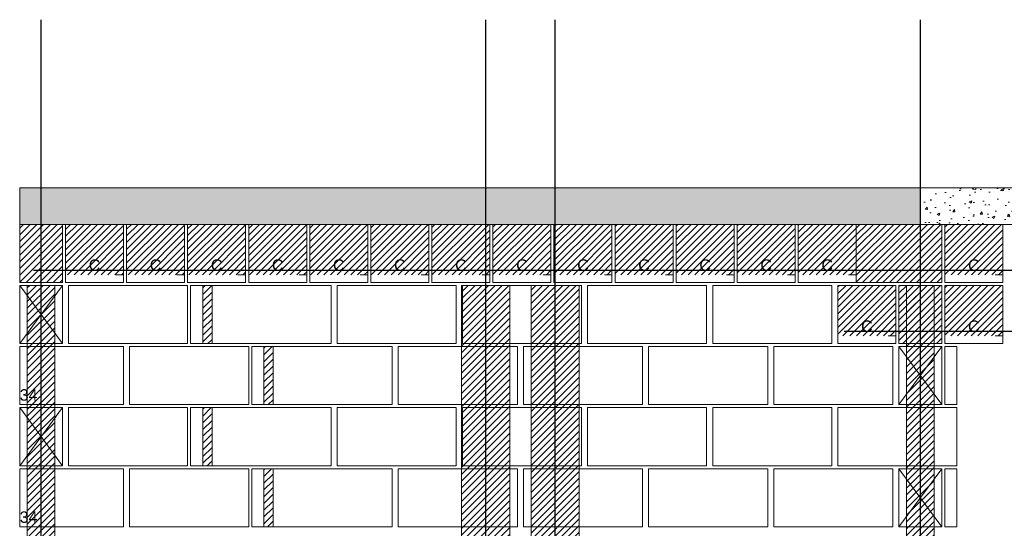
# Model space of a CAD drawing. Header units: millimetres. Extents: x 337 to 624, y -381 to -65.
# Tile 88 of 139: x 373.03 to 385.93, y -144.55 to -137.89. Entities that reach past the tile are written whole.
import ezdxf

# ---------------------------------------------------------------- set-up
doc = ezdxf.new("R2010")
doc.units = ezdxf.units.MM
doc.header["$MEASUREMENT"] = 0
doc.linetypes.add('DOT', pattern=[6.35, 0, -6.35])
for name, color, linetype, lineweight in [('Armadura', 7, 'Continuous', 30), ('PA-Ajustes', 8, 'Continuous', 5), ('PA-Graute', 8, 'Continuous', 0), ('PA-Lajes', 7, 'Continuous', 13), ('PE-Contrafiamento L', 1, 'Continuous', 13), ('PE-Contrafiamento T', 1, 'Continuous', 5), ('PE-Inteiro', 7, 'Continuous', 5), ('PE-Meio', 1, 'Continuous', 5), ('PE-Meio canaleta', 5, 'Continuous', 5), ('PE-Pastilha', 3, 'Continuous', 5)]:
    doc.layers.add(name, color=color, linetype=linetype, lineweight=lineweight)
doc.styles.add('Arial', font='arial.ttf')
pattern_1 = [(50, (320.8771, -309.79396), (0.3586301, -0.03137607), [0.0375, -0.4125]), (355, (320.8771, -309.79396), (-0.0693757, 0.3760961), [0.03, -0.33]), (100.4514, (320.90698, -309.79657), (0.2892547, 0.3447198), [0.0318701, -0.35057106]), (46.1842, (320.8771, -309.69396), (0.5336205, -0.0827595), [0.05625, -0.61875]), (96.6356, (320.92156, -309.70086), (0.4673314, 0.487059), [0.0478051, -0.5258565]), (351.1842, (320.8771, -309.69396), (0.467331, 0.4870593), [0.045, -0.495]), (21, (320.9271, -309.71896), (0.29845353, -0.20130945), [0.0375, -0.4125]), (326, (320.9271, -309.71896), (0.1216577, 0.362575), [0.03, -0.33]), (71.4514, (320.95196, -309.73574), (0.4201113, 0.16126525), [0.0318701, -0.35057106]), (37.5, (320.87709, -309.79396), (0.00607993, 0.16644693), [0, -0.326, 0, -0.335, 0, -0.33125]), (7.5, (320.8771, -309.79396), (0.13153477, 0.19720586), [0, -0.191, 0, -0.3185, 0, -0.12625]), (327.5, (320.76559, -309.79396), (0.26691122, -0.01127744), [0, -0.125, 0, -0.39, 0, -0.5175]), (317.5, (320.7156, -309.79396), (0.29159308, 0.0500525), [0, -0.1625, 0, -0.259, 0, -0.3675])]
pattern_2 = [(45, (320.87709, -309.79396), (-0.044194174, 0.044194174), [])]

msp = doc.modelspace()

# ---------------------------------------------------------------- hatches: boundary and pattern name
at = {"layer": 'PA-Ajustes', "linetype": 'Continuous'}
h = msp.add_hatch(dxfattribs=at)
h.set_pattern_fill('ANSI31', color=8, scale=0.5, style=0)
h.set_pattern_definition(pattern_2)
h.paths.add_polyline_path([(373.0275, -140.5688), (373.5875, -140.5688), (373.5875, -141.3288), (373.0275, -141.3288)])
h = msp.add_hatch(dxfattribs=at)
h.set_pattern_fill('ANSI31', color=8, scale=0.5, style=0)
h.set_pattern_definition(pattern_2)
h.paths.add_polyline_path([(383.9875, -140.5688), (383.9875, -141.3288), (385.1075, -141.3288), (385.1075, -140.5688)])
h = msp.add_hatch(dxfattribs=at)
h.set_pattern_fill('ANSI31', color=8, scale=0.5, style=0)
h.set_pattern_definition(pattern_2)
h.paths.add_polyline_path([(375.4275, -141.3688), (375.4275, -142.1288), (375.5475, -142.1288), (375.5475, -141.3688)])
h = msp.add_hatch(dxfattribs=at)
h.set_pattern_fill('ANSI31', color=8, scale=0.5, style=0)
h.set_pattern_definition(pattern_2)
h.paths.add_polyline_path([(376.2275, -142.1688), (376.2275, -142.9288), (376.3475, -142.9288), (376.3475, -142.1688)])
h = msp.add_hatch(dxfattribs=at)
h.set_pattern_fill('ANSI31', color=8, scale=0.5, style=0)
h.set_pattern_definition(pattern_2)
h.paths.add_polyline_path([(375.4275, -142.9688), (375.4275, -143.7288), (375.5475, -143.7288), (375.5475, -142.9688)])
h = msp.add_hatch(dxfattribs=at)
h.set_pattern_fill('ANSI31', color=8, scale=0.5, style=0)
h.set_pattern_definition(pattern_2)
h.paths.add_polyline_path([(376.2275, -143.7688), (376.2275, -144.5288), (376.3475, -144.5288), (376.3475, -143.7688)])
at = {"layer": 'PA-Graute', "linetype": 'Continuous'}
h = msp.add_hatch(dxfattribs=at)
h.set_pattern_fill('ANSI31', color=8, scale=0.5, style=0)
h.set_pattern_definition(pattern_2)
h.paths.add_polyline_path([(373.6275, -140.5688), (374.3875, -140.5688), (374.3875, -141.2288), (373.6275, -141.2288)])
h = msp.add_hatch(dxfattribs=at)
h.set_pattern_fill('ANSI31', color=8, scale=0.5, style=0)
h.set_pattern_definition(pattern_2)
h.paths.add_polyline_path([(374.4275, -140.5688), (375.1875, -140.5688), (375.1875, -141.2288), (374.4275, -141.2288)])
h = msp.add_hatch(dxfattribs=at)
h.set_pattern_fill('ANSI31', color=8, scale=0.5, style=0)
h.set_pattern_definition(pattern_2)
h.paths.add_polyline_path([(375.2275, -140.5688), (375.9875, -140.5688), (375.9875, -141.2288), (375.2275, -141.2288)])
h = msp.add_hatch(dxfattribs=at)
h.set_pattern_fill('ANSI31', color=8, scale=0.5, style=0)
h.set_pattern_definition(pattern_2)
h.paths.add_polyline_path([(376.0275, -140.5688), (376.7875, -140.5688), (376.7875, -141.2288), (376.0275, -141.2288)])
h = msp.add_hatch(dxfattribs=at)
h.set_pattern_fill('ANSI31', color=8, scale=0.5, style=0)
h.set_pattern_definition(pattern_2)
h.paths.add_polyline_path([(376.8275, -140.5688), (377.5875, -140.5688), (377.5875, -141.2288), (376.8275, -141.2288)])
h = msp.add_hatch(dxfattribs=at)
h.set_pattern_fill('ANSI31', color=8, scale=0.5, style=0)
h.set_pattern_definition(pattern_2)
h.paths.add_polyline_path([(377.6275, -140.5688), (378.3875, -140.5688), (378.3875, -141.2288), (377.6275, -141.2288)])
h = msp.add_hatch(dxfattribs=at)
h.set_pattern_fill('ANSI31', color=8, scale=0.5, style=0)
h.set_pattern_definition(pattern_2)
h.paths.add_polyline_path([(378.4275, -140.5688), (379.1875, -140.5688), (379.1875, -141.2288), (378.4275, -141.2288)])
h = msp.add_hatch(dxfattribs=at)
h.set_pattern_fill('ANSI31', color=8, scale=0.5, style=0)
h.set_pattern_definition(pattern_2)
h.paths.add_polyline_path([(379.2275, -140.5688), (379.9875, -140.5688), (379.9875, -141.2288), (379.2275, -141.2288)])
h = msp.add_hatch(dxfattribs=at)
h.set_pattern_fill('ANSI31', color=8, scale=0.5, style=0)
h.set_pattern_definition(pattern_2)
h.paths.add_polyline_path([(380.0275, -140.5688), (380.7875, -140.5688), (380.7875, -141.2288), (380.0275, -141.2288)])
h = msp.add_hatch(dxfattribs=at)
h.set_pattern_fill('ANSI31', color=8, scale=0.5, style=0)
h.set_pattern_definition(pattern_2)
h.paths.add_polyline_path([(380.8275, -140.5688), (381.5875, -140.5688), (381.5875, -141.2288), (380.8275, -141.2288)])
h = msp.add_hatch(dxfattribs=at)
h.set_pattern_fill('ANSI31', color=8, scale=0.5, style=0)
h.set_pattern_definition(pattern_2)
h.paths.add_polyline_path([(381.6275, -140.5688), (382.3875, -140.5688), (382.3875, -141.2288), (381.6275, -141.2288)])
h = msp.add_hatch(dxfattribs=at)
h.set_pattern_fill('ANSI31', color=8, scale=0.5, style=0)
h.set_pattern_definition(pattern_2)
h.paths.add_polyline_path([(382.4275, -140.5688), (383.1875, -140.5688), (383.1875, -141.2288), (382.4275, -141.2288)])
h = msp.add_hatch(dxfattribs=at)
h.set_pattern_fill('ANSI31', color=8, scale=0.5, style=0)
h.set_pattern_definition(pattern_2)
h.paths.add_polyline_path([(383.2275, -140.5688), (383.9875, -140.5688), (383.9875, -141.2288), (383.2275, -141.2288)])
h = msp.add_hatch(dxfattribs=at)
h.set_pattern_fill('ANSI31', color=8, scale=0.5, style=0)
h.set_pattern_definition(pattern_2)
h.paths.add_polyline_path([(385.1475, -140.5688), (385.9075, -140.5688), (385.9075, -141.2288), (385.1475, -141.2288)])
h = msp.add_hatch(dxfattribs=at)
h.set_pattern_fill('ANSI31', color=8, scale=0.5, style=0)
h.set_pattern_definition(pattern_2)
h.paths.add_polyline_path([(373.1275, -141.3688), (373.4875, -141.3688), (373.4875, -150.9288), (373.1275, -150.9288)])
h = msp.add_hatch(dxfattribs=at)
h.set_pattern_fill('ANSI31', color=8, scale=0.5, style=0)
h.set_pattern_definition(pattern_2)
h.paths.add_polyline_path([(378.8175, -141.3688), (379.4475, -141.3688), (379.4475, -150.9288), (378.8175, -150.9288)])
h = msp.add_hatch(dxfattribs=at)
h.set_pattern_fill('ANSI31', color=8, scale=0.5, style=0)
h.set_pattern_definition(pattern_2)
h.paths.add_polyline_path([(379.7275, -141.3688), (380.3575, -141.3688), (380.3575, -150.9288), (379.7275, -150.9288)])
h = msp.add_hatch(dxfattribs=at)
h.set_pattern_fill('ANSI31', color=8, scale=0.5, style=0)
h.set_pattern_definition(pattern_2)
h.paths.add_polyline_path([(383.7475, -141.3688), (384.5075, -141.3688), (384.5075, -142.0288), (383.7475, -142.0288)])
h = msp.add_hatch(dxfattribs=at)
h.set_pattern_fill('ANSI31', color=8, scale=0.5, style=0)
h.set_pattern_definition(pattern_2)
h.paths.add_polyline_path([(384.5475, -141.3688), (385.1075, -141.3688), (385.1075, -142.1288), (384.5475, -142.1288)])
h = msp.add_hatch(dxfattribs=at)
h.set_pattern_fill('ANSI31', color=8, scale=0.5, style=0)
h.set_pattern_definition(pattern_2)
h.paths.add_polyline_path([(384.6475, -141.3688), (385.0075, -141.3688), (385.0075, -150.9288), (384.6475, -150.9288)])
h = msp.add_hatch(dxfattribs=at)
h.set_pattern_fill('ANSI31', color=8, scale=0.5, style=0)
h.set_pattern_definition(pattern_2)
h.paths.add_polyline_path([(385.1475, -141.3688), (385.9075, -141.3688), (385.9075, -142.0288), (385.1475, -142.0288)])
at = {"layer": 'PA-Lajes', "linetype": 'Continuous'}
h = msp.add_hatch(dxfattribs=at)
h.set_pattern_fill('AR-CONC', scale=0.05, style=0)
h.set_pattern_definition(pattern_1)
h.paths.add_polyline_path([(373.0275, -140.5688), (384.8275, -140.5688), (384.8275, -140.0888), (373.0275, -140.0888)])
h = msp.add_hatch(dxfattribs=at)
h.set_pattern_fill('AR-CONC', scale=0.05, style=0)
h.set_pattern_definition(pattern_1)
h.paths.add_polyline_path([(373.0275, -140.5688), (384.8275, -140.5688), (384.8275, -140.0888), (373.0275, -140.0888)])
h = msp.add_hatch(dxfattribs=at)
h.set_pattern_fill('AR-CONC', scale=0.05, style=0)
h.set_pattern_definition(pattern_1)
h.paths.add_polyline_path([(384.8275, -140.5688), (389.9079, -140.5688), (389.9079, -140.0888), (384.8275, -140.0888)])
h = msp.add_hatch(dxfattribs=at)
h.set_pattern_fill('AR-CONC', scale=0.05, style=0)
h.set_pattern_definition(pattern_1)
h.paths.add_polyline_path([(384.8275, -140.5688), (389.9079, -140.5688), (389.9079, -140.0888), (384.8275, -140.0888)])

# ---------------------------------------------------------------- linework, layer by layer
at = {"layer": 'Armadura'}
for p, q in [((373.2075, -141.1688), (389.7279, -141.1688)), ((383.8275, -141.9688), (389.8279, -141.9688))]:
    msp.add_line(p, q, dxfattribs=at)
for points in [[(373.3075, -150.9688), (373.3075, -137.8888)], [(379.1325, -150.9688), (379.1325, -137.8888)], [(380.0425, -150.9688), (380.0425, -137.8888)], [(384.8275, -150.9688), (384.8275, -137.8888)]]:
    msp.add_lwpolyline(points, dxfattribs=at)
at = {"layer": 'PA-Ajustes', "linetype": 'Continuous'}
for points in [[(373.0275, -140.5688), (373.5875, -140.5688), (373.5875, -141.3288), (373.0275, -141.3288)], [(383.9875, -140.5688), (383.9875, -141.3288), (385.1075, -141.3288), (385.1075, -140.5688)], [(375.4275, -141.3688), (375.4275, -142.1288), (375.5475, -142.1288), (375.5475, -141.3688)], [(376.2275, -142.1688), (376.2275, -142.9288), (376.3475, -142.9288), (376.3475, -142.1688)], [(375.4275, -142.9688), (375.4275, -143.7288), (375.5475, -143.7288), (375.5475, -142.9688)], [(376.2275, -143.7688), (376.2275, -144.5288), (376.3475, -144.5288), (376.3475, -143.7688)]]:
    msp.add_lwpolyline(points, close=True, dxfattribs=at)
at = {"layer": 'PA-Graute', "linetype": 'Continuous'}
for p, q in [((384.5475, -141.3688), (385.1075, -141.3688)), ((384.5475, -142.1288), (384.5475, -141.3688)), ((385.1075, -141.3688), (385.1075, -142.1288)), ((385.1075, -142.1288), (384.5475, -142.1288))]:
    msp.add_line(p, q, dxfattribs=at)
at = {"layer": 'PA-Graute', "linetype": 'Continuous', "lineweight": 5}
for p, q in [((384.5475, -141.3688), (385.1075, -141.3688)), ((384.5475, -142.1288), (384.5475, -141.3688)), ((385.1075, -141.3688), (385.1075, -142.1288)), ((385.1075, -142.1288), (384.5475, -142.1288))]:
    msp.add_line(p, q, dxfattribs=at)
at = {"layer": 'PA-Graute', "color": 8, "linetype": 'Continuous'}
for points in [[(373.1275, -141.3688), (373.4875, -141.3688), (373.4875, -150.9288), (373.1275, -150.9288)], [(378.8175, -141.3688), (379.4475, -141.3688), (379.4475, -150.9288), (378.8175, -150.9288)], [(379.7275, -141.3688), (380.3575, -141.3688), (380.3575, -150.9288), (379.7275, -150.9288)], [(384.6475, -141.3688), (385.0075, -141.3688), (385.0075, -150.9288), (384.6475, -150.9288)]]:
    msp.add_lwpolyline(points, close=True, dxfattribs=at)
at = {"layer": 'PA-Lajes'}
for points in [[(373.0275, -140.5688), (384.8275, -140.5688), (384.8275, -140.0888), (373.0275, -140.0888)], [(373.0275, -140.5688), (384.8275, -140.5688), (384.8275, -140.0888), (373.0275, -140.0888)], [(384.8275, -140.5688), (389.9079, -140.5688), (389.9079, -140.0888), (384.8275, -140.0888)], [(384.8275, -140.5688), (389.9079, -140.5688), (389.9079, -140.0888), (384.8275, -140.0888)]]:
    msp.add_lwpolyline(points, close=True, dxfattribs=at)
at = {"layer": 'PE-Contrafiamento L', "linetype": 'Continuous'}
for p, q in [((373.0275, -142.1688), (374.3875, -142.1688)), ((373.0275, -142.9288), (373.0275, -142.1688)), ((374.3875, -142.1688), (374.3875, -142.9288)), ((374.3875, -142.9288), (373.0275, -142.9288)), ((373.0275, -143.7688), (374.3875, -143.7688)), ((373.0275, -144.5288), (373.0275, -143.7688)), ((374.3875, -143.7688), (374.3875, -144.5288)), ((374.3875, -144.5288), (373.0275, -144.5288))]:
    msp.add_line(p, q, dxfattribs=at)
at = {"layer": 'PE-Contrafiamento T', "linetype": 'Continuous'}
for p, q in [((373.0275, -143.7288), (373.0275, -142.9688)), ((373.0275, -142.9688), (373.5875, -142.9688)), ((373.5875, -142.9688), (373.0275, -143.7288)), ((373.5875, -143.7288), (373.0275, -142.9688)), ((373.0275, -142.9688), (373.5875, -142.9688)), ((373.5875, -142.9688), (373.5875, -143.7288)), ((373.5875, -143.7288), (373.0275, -143.7288)), ((373.0275, -143.7288), (373.5875, -143.7288))]:
    msp.add_line(p, q, dxfattribs=at)
at = {"layer": 'PE-Inteiro', "linetype": 'Continuous'}
for p, q in [((373.6675, -141.3688), (375.2275, -141.3688)), ((373.6675, -142.1288), (373.6675, -141.3688)), ((375.2275, -141.3688), (375.2275, -142.1288)), ((375.5475, -141.3688), (377.1075, -141.3688)), ((375.5475, -142.1288), (375.5475, -141.3688)), ((377.1075, -141.3688), (377.1075, -142.1288)), ((377.1875, -141.3688), (378.7475, -141.3688)), ((377.1875, -142.1288), (377.1875, -141.3688)), ((378.7475, -141.3688), (378.7475, -142.1288)), ((378.8275, -141.3688), (380.3875, -141.3688)), ((378.8275, -142.1288), (378.8275, -141.3688)), ((380.3875, -141.3688), (380.3875, -142.1288)), ((380.4675, -141.3688), (382.0275, -141.3688)), ((380.4675, -142.1288), (380.4675, -141.3688)), ((382.0275, -141.3688), (382.0275, -142.1288)), ((382.1075, -141.3688), (383.6675, -141.3688)), ((382.1075, -142.1288), (382.1075, -141.3688)), ((383.6675, -141.3688), (383.6675, -142.1288)), ((375.2275, -142.1288), (373.6675, -142.1288)), ((377.1075, -142.1288), (375.5475, -142.1288)), ((378.7475, -142.1288), (377.1875, -142.1288)), ((380.3875, -142.1288), (378.8275, -142.1288)), ((382.0275, -142.1288), (380.4675, -142.1288)), ((383.6675, -142.1288), (382.1075, -142.1288)), ((374.4675, -142.1688), (376.0275, -142.1688)), ((374.4675, -142.9288), (374.4675, -142.1688)), ((376.0275, -142.1688), (376.0275, -142.9288)), ((376.3475, -142.1688), (377.9075, -142.1688)), ((376.3475, -142.9288), (376.3475, -142.1688)), ((377.9075, -142.1688), (377.9075, -142.9288)), ((377.9875, -142.1688), (379.5475, -142.1688)), ((377.9875, -142.9288), (377.9875, -142.1688)), ((379.5475, -142.1688), (379.5475, -142.9288)), ((379.6275, -142.1688), (381.1875, -142.1688)), ((379.6275, -142.9288), (379.6275, -142.1688)), ((381.1875, -142.1688), (381.1875, -142.9288)), ((381.2675, -142.1688), (382.8275, -142.1688)), ((381.2675, -142.9288), (381.2675, -142.1688)), ((382.8275, -142.1688), (382.8275, -142.9288)), ((382.9075, -142.1688), (384.4675, -142.1688)), ((382.9075, -142.9288), (382.9075, -142.1688)), ((384.4675, -142.1688), (384.4675, -142.9288)), ((376.0275, -142.9288), (374.4675, -142.9288)), ((377.9075, -142.9288), (376.3475, -142.9288)), ((379.5475, -142.9288), (377.9875, -142.9288)), ((381.1875, -142.9288), (379.6275, -142.9288)), ((382.8275, -142.9288), (381.2675, -142.9288)), ((384.4675, -142.9288), (382.9075, -142.9288)), ((373.6675, -142.9688), (375.2275, -142.9688)), ((373.6675, -143.7288), (373.6675, -142.9688)), ((375.2275, -142.9688), (375.2275, -143.7288)), ((375.5475, -142.9688), (377.1075, -142.9688)), ((375.5475, -143.7288), (375.5475, -142.9688)), ((377.1075, -142.9688), (377.1075, -143.7288)), ((377.1875, -142.9688), (378.7475, -142.9688)), ((377.1875, -143.7288), (377.1875, -142.9688)), ((378.7475, -142.9688), (378.7475, -143.7288)), ((378.8275, -142.9688), (380.3875, -142.9688)), ((378.8275, -143.7288), (378.8275, -142.9688)), ((380.3875, -142.9688), (380.3875, -143.7288)), ((380.4675, -142.9688), (382.0275, -142.9688)), ((380.4675, -143.7288), (380.4675, -142.9688)), ((382.0275, -142.9688), (382.0275, -143.7288)), ((382.1075, -142.9688), (383.6675, -142.9688)), ((382.1075, -143.7288), (382.1075, -142.9688)), ((383.6675, -142.9688), (383.6675, -143.7288)), ((383.7475, -142.9688), (385.3075, -142.9688)), ((383.7475, -143.7288), (383.7475, -142.9688)), ((385.3075, -142.9688), (385.3075, -143.7288)), ((375.2275, -143.7288), (373.6675, -143.7288)), ((374.4675, -143.7688), (376.0275, -143.7688)), ((374.4675, -144.5288), (374.4675, -143.7688)), ((377.1075, -143.7288), (375.5475, -143.7288)), ((376.0275, -143.7688), (376.0275, -144.5288)), ((376.3475, -143.7688), (377.9075, -143.7688)), ((376.3475, -144.5288), (376.3475, -143.7688)), ((378.7475, -143.7288), (377.1875, -143.7288)), ((377.9075, -143.7688), (377.9075, -144.5288)), ((377.9875, -143.7688), (379.5475, -143.7688)), ((377.9875, -144.5288), (377.9875, -143.7688)), ((380.3875, -143.7288), (378.8275, -143.7288)), ((379.5475, -143.7688), (379.5475, -144.5288)), ((379.6275, -143.7688), (381.1875, -143.7688)), ((379.6275, -144.5288), (379.6275, -143.7688)), ((382.0275, -143.7288), (380.4675, -143.7288)), ((381.1875, -143.7688), (381.1875, -144.5288)), ((381.2675, -143.7688), (382.8275, -143.7688)), ((381.2675, -144.5288), (381.2675, -143.7688)), ((383.6675, -143.7288), (382.1075, -143.7288)), ((382.8275, -143.7688), (382.8275, -144.5288)), ((382.9075, -143.7688), (384.4675, -143.7688)), ((382.9075, -144.5288), (382.9075, -143.7688)), ((385.3075, -143.7288), (383.7475, -143.7288)), ((384.4675, -143.7688), (384.4675, -144.5288)), ((376.0275, -144.5288), (374.4675, -144.5288)), ((377.9075, -144.5288), (376.3475, -144.5288)), ((379.5475, -144.5288), (377.9875, -144.5288)), ((381.1875, -144.5288), (379.6275, -144.5288)), ((382.8275, -144.5288), (381.2675, -144.5288)), ((384.4675, -144.5288), (382.9075, -144.5288))]:
    msp.add_line(p, q, dxfattribs=at)
at = {"layer": 'PE-Meio', "linetype": 'Continuous'}
for p, q in [((384.5475, -142.1688), (385.1075, -142.1688)), ((384.5475, -142.9288), (385.1075, -142.1688)), ((385.1075, -142.1688), (384.5475, -142.1688)), ((384.5475, -142.1688), (385.1075, -142.9288)), ((384.5475, -142.9288), (384.5475, -142.1688)), ((385.1075, -142.1688), (385.1075, -142.9288)), ((385.1075, -142.9288), (384.5475, -142.9288)), ((385.1075, -142.9288), (384.5475, -142.9288)), ((384.5475, -143.7688), (385.1075, -143.7688)), ((384.5475, -144.5288), (385.1075, -143.7688)), ((385.1075, -143.7688), (384.5475, -143.7688)), ((384.5475, -143.7688), (385.1075, -144.5288)), ((384.5475, -144.5288), (384.5475, -143.7688)), ((385.1075, -143.7688), (385.1075, -144.5288)), ((385.1075, -144.5288), (384.5475, -144.5288)), ((385.1075, -144.5288), (384.5475, -144.5288))]:
    msp.add_line(p, q, dxfattribs=at)
at = {"layer": 'PE-Meio canaleta', "linetype": 'Continuous'}
for p, q in [((373.6275, -140.5688), (374.3875, -140.5688)), ((373.6275, -141.3288), (373.6275, -140.5688)), ((374.3875, -140.5688), (374.3875, -141.3288)), ((374.4275, -140.5688), (375.1875, -140.5688)), ((374.4275, -141.3288), (374.4275, -140.5688)), ((375.1875, -140.5688), (375.1875, -141.3288)), ((375.2275, -140.5688), (375.9875, -140.5688)), ((375.2275, -141.3288), (375.2275, -140.5688)), ((375.9875, -140.5688), (375.9875, -141.3288)), ((376.0275, -140.5688), (376.7875, -140.5688)), ((376.0275, -141.3288), (376.0275, -140.5688)), ((376.7875, -140.5688), (376.7875, -141.3288)), ((376.8275, -140.5688), (377.5875, -140.5688)), ((376.8275, -141.3288), (376.8275, -140.5688)), ((377.5875, -140.5688), (377.5875, -141.3288)), ((377.6275, -140.5688), (378.3875, -140.5688)), ((377.6275, -141.3288), (377.6275, -140.5688)), ((378.3875, -140.5688), (378.3875, -141.3288)), ((378.4275, -140.5688), (379.1875, -140.5688)), ((378.4275, -141.3288), (378.4275, -140.5688)), ((379.1875, -140.5688), (379.1875, -141.3288)), ((379.2275, -140.5688), (379.9875, -140.5688)), ((379.2275, -141.3288), (379.2275, -140.5688)), ((379.9875, -140.5688), (379.9875, -141.3288)), ((380.0275, -140.5688), (380.7875, -140.5688)), ((380.0275, -141.3288), (380.0275, -140.5688)), ((380.7875, -140.5688), (380.7875, -141.3288)), ((380.8275, -140.5688), (381.5875, -140.5688)), ((380.8275, -141.3288), (380.8275, -140.5688)), ((381.5875, -140.5688), (381.5875, -141.3288)), ((381.6275, -140.5688), (382.3875, -140.5688)), ((381.6275, -141.3288), (381.6275, -140.5688)), ((382.3875, -140.5688), (382.3875, -141.3288)), ((382.4275, -140.5688), (383.1875, -140.5688)), ((382.4275, -141.3288), (382.4275, -140.5688)), ((383.1875, -140.5688), (383.1875, -141.3288)), ((383.2275, -140.5688), (383.9875, -140.5688)), ((383.2275, -141.3288), (383.2275, -140.5688)), ((383.9875, -140.5688), (383.9875, -141.3288)), ((385.1475, -140.5688), (385.9075, -140.5688)), ((385.1475, -141.3288), (385.1475, -140.5688)), ((385.9075, -140.5688), (385.9075, -141.3288)), ((373.0275, -142.1288), (373.0275, -141.3688)), ((373.0275, -141.3688), (373.5875, -141.3688)), ((373.5875, -141.3688), (373.0275, -142.1288)), ((373.5875, -142.1288), (373.0275, -141.3688)), ((373.0275, -141.3688), (373.5875, -141.3688)), ((373.5875, -141.3688), (373.5875, -142.1288)), ((374.3875, -141.3288), (373.6275, -141.3288)), ((375.1875, -141.3288), (374.4275, -141.3288)), ((375.9875, -141.3288), (375.2275, -141.3288)), ((376.7875, -141.3288), (376.0275, -141.3288)), ((377.5875, -141.3288), (376.8275, -141.3288)), ((378.3875, -141.3288), (377.6275, -141.3288)), ((379.1875, -141.3288), (378.4275, -141.3288)), ((379.9875, -141.3288), (379.2275, -141.3288)), ((380.7875, -141.3288), (380.0275, -141.3288)), ((381.5875, -141.3288), (380.8275, -141.3288)), ((382.3875, -141.3288), (381.6275, -141.3288)), ((383.1875, -141.3288), (382.4275, -141.3288)), ((383.9875, -141.3288), (383.2275, -141.3288)), ((383.7475, -141.3688), (384.5075, -141.3688)), ((383.7475, -142.1288), (383.7475, -141.3688)), ((384.5075, -141.3688), (384.5075, -142.1288)), ((385.9075, -141.3288), (385.1475, -141.3288)), ((385.1475, -141.3688), (385.9075, -141.3688)), ((385.1475, -142.1288), (385.1475, -141.3688)), ((385.9075, -141.3688), (385.9075, -142.1288)), ((373.5875, -142.1288), (373.0275, -142.1288)), ((373.0275, -142.1288), (373.5875, -142.1288)), ((384.5075, -142.1288), (383.7475, -142.1288)), ((385.9075, -142.1288), (385.1475, -142.1288))]:
    msp.add_line(p, q, dxfattribs=at)
at = {"layer": 'PE-Meio canaleta', "color": 5, "linetype": 'DOT', "lineweight": 5}
for p, q in [((373.6275, -140.5688), (374.3875, -140.5688)), ((373.6275, -141.2288), (373.6275, -140.5688)), ((374.3875, -140.5688), (374.3875, -141.2288)), ((374.4275, -140.5688), (375.1875, -140.5688)), ((374.4275, -141.2288), (374.4275, -140.5688)), ((375.1875, -140.5688), (375.1875, -141.2288)), ((375.2275, -140.5688), (375.9875, -140.5688)), ((375.2275, -141.2288), (375.2275, -140.5688)), ((375.9875, -140.5688), (375.9875, -141.2288)), ((376.0275, -140.5688), (376.7875, -140.5688)), ((376.0275, -141.2288), (376.0275, -140.5688)), ((376.7875, -140.5688), (376.7875, -141.2288)), ((376.8275, -140.5688), (377.5875, -140.5688)), ((376.8275, -141.2288), (376.8275, -140.5688)), ((377.5875, -140.5688), (377.5875, -141.2288)), ((377.6275, -140.5688), (378.3875, -140.5688)), ((377.6275, -141.2288), (377.6275, -140.5688)), ((378.3875, -140.5688), (378.3875, -141.2288)), ((378.4275, -140.5688), (379.1875, -140.5688)), ((378.4275, -141.2288), (378.4275, -140.5688)), ((379.1875, -140.5688), (379.1875, -141.2288)), ((379.2275, -140.5688), (379.9875, -140.5688)), ((379.2275, -141.2288), (379.2275, -140.5688)), ((379.9875, -140.5688), (379.9875, -141.2288)), ((380.0275, -140.5688), (380.7875, -140.5688)), ((380.0275, -141.2288), (380.0275, -140.5688)), ((380.7875, -140.5688), (380.7875, -141.2288)), ((380.8275, -140.5688), (381.5875, -140.5688)), ((380.8275, -141.2288), (380.8275, -140.5688)), ((381.5875, -140.5688), (381.5875, -141.2288)), ((381.6275, -140.5688), (382.3875, -140.5688)), ((381.6275, -141.2288), (381.6275, -140.5688)), ((382.3875, -140.5688), (382.3875, -141.2288)), ((382.4275, -140.5688), (383.1875, -140.5688)), ((382.4275, -141.2288), (382.4275, -140.5688)), ((383.1875, -140.5688), (383.1875, -141.2288)), ((383.2275, -140.5688), (383.9875, -140.5688)), ((383.2275, -141.2288), (383.2275, -140.5688)), ((383.9875, -140.5688), (383.9875, -141.2288)), ((385.1475, -140.5688), (385.9075, -140.5688)), ((385.1475, -141.2288), (385.1475, -140.5688)), ((385.9075, -140.5688), (385.9075, -141.2288)), ((374.3875, -141.2288), (373.6275, -141.2288)), ((375.1875, -141.2288), (374.4275, -141.2288)), ((375.9875, -141.2288), (375.2275, -141.2288)), ((376.7875, -141.2288), (376.0275, -141.2288)), ((377.5875, -141.2288), (376.8275, -141.2288)), ((378.3875, -141.2288), (377.6275, -141.2288)), ((379.1875, -141.2288), (378.4275, -141.2288)), ((379.9875, -141.2288), (379.2275, -141.2288)), ((380.7875, -141.2288), (380.0275, -141.2288)), ((381.5875, -141.2288), (380.8275, -141.2288)), ((382.3875, -141.2288), (381.6275, -141.2288)), ((383.1875, -141.2288), (382.4275, -141.2288)), ((383.9875, -141.2288), (383.2275, -141.2288)), ((385.9075, -141.2288), (385.1475, -141.2288)), ((383.7475, -141.3688), (384.5075, -141.3688)), ((383.7475, -142.0288), (383.7475, -141.3688)), ((384.5075, -141.3688), (384.5075, -142.0288)), ((385.1475, -141.3688), (385.9075, -141.3688)), ((385.1475, -142.0288), (385.1475, -141.3688)), ((385.9075, -141.3688), (385.9075, -142.0288)), ((384.5075, -142.0288), (383.7475, -142.0288)), ((385.9075, -142.0288), (385.1475, -142.0288))]:
    msp.add_line(p, q, dxfattribs=at)
at = {"layer": 'PE-Pastilha', "linetype": 'Continuous'}
for p, q in [((375.2675, -141.3688), (375.4275, -141.3688)), ((375.2675, -142.1288), (375.2675, -141.3688)), ((375.4275, -141.3688), (375.4275, -142.1288)), ((375.4275, -142.1288), (375.2675, -142.1288)), ((376.0675, -142.1688), (376.2275, -142.1688)), ((376.0675, -142.9288), (376.0675, -142.1688)), ((376.2275, -142.1688), (376.2275, -142.9288)), ((385.1475, -142.1688), (385.3075, -142.1688)), ((385.1475, -142.9288), (385.1475, -142.1688)), ((385.3075, -142.1688), (385.3075, -142.9288)), ((376.2275, -142.9288), (376.0675, -142.9288)), ((385.3075, -142.9288), (385.1475, -142.9288)), ((375.2675, -142.9688), (375.4275, -142.9688)), ((375.2675, -143.7288), (375.2675, -142.9688)), ((375.4275, -142.9688), (375.4275, -143.7288)), ((375.4275, -143.7288), (375.2675, -143.7288)), ((376.0675, -143.7688), (376.2275, -143.7688)), ((376.0675, -144.5288), (376.0675, -143.7688)), ((376.2275, -143.7688), (376.2275, -144.5288)), ((385.1475, -143.7688), (385.3075, -143.7688)), ((385.1475, -144.5288), (385.1475, -143.7688)), ((385.3075, -143.7688), (385.3075, -144.5288)), ((376.2275, -144.5288), (376.0675, -144.5288)), ((385.3075, -144.5288), (385.1475, -144.5288))]:
    msp.add_line(p, q, dxfattribs=at)

# ---------------------------------------------------------------- texts
at = {"layer": 'PE-Contrafiamento L', "char_height": 0.15, "width": 0.467606, "attachment_point": 7, "line_spacing_factor": 0.9, "style": 'Arial'}
for insert in [(373.0279, -142.8793), (373.0279, -144.4793)]:
    msp.add_mtext('34', dxfattribs=dict(at, insert=insert))
at = {"layer": 'PE-Meio canaleta', "char_height": 0.15, "width": 0.304344, "attachment_point": 8, "line_spacing_factor": 0.9, "style": 'Arial'}
for insert in [(374.0075, -141.1793), (374.8075, -141.1793), (375.6075, -141.1793), (376.4075, -141.1793), (377.2075, -141.1793), (378.0075, -141.1793), (378.8075, -141.1793), (379.6075, -141.1793), (380.4075, -141.1793), (381.2075, -141.1793), (382.0075, -141.1793), (382.8075, -141.1793), (383.6075, -141.1793), (385.5275, -141.1793), (384.1275, -141.9793), (385.5275, -141.9793)]:
    msp.add_mtext('C', dxfattribs=dict(at, insert=insert))

doc.saveas('drawing.dxf')
